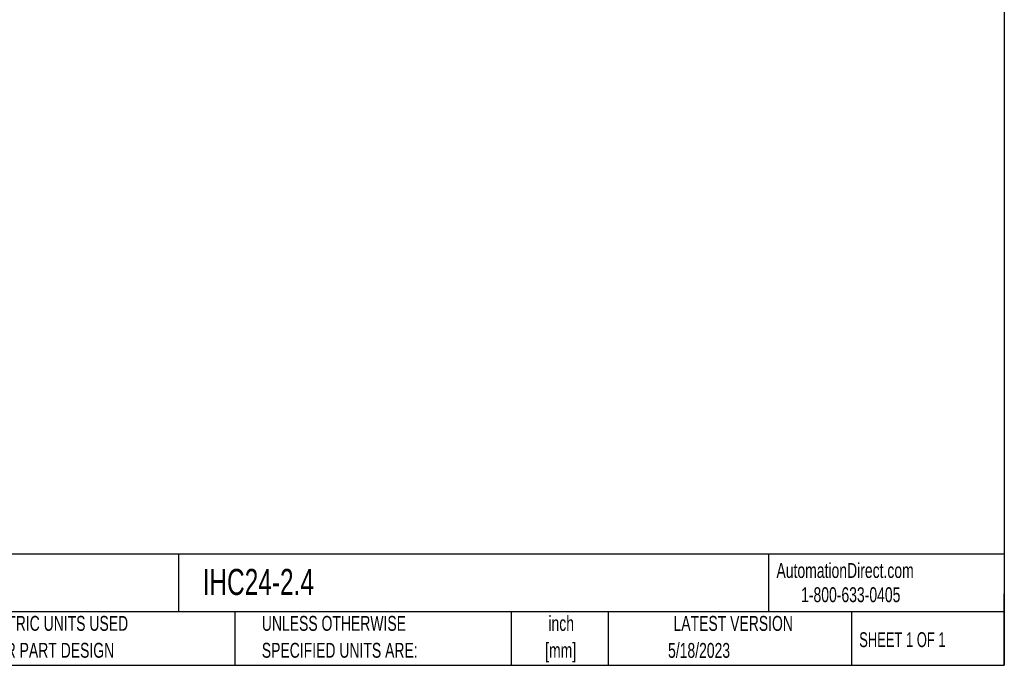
# Model space of a CAD drawing. Header units: inches. Extents: x 0.5 to 21.5, y 0.5 to 16.5.
# Tile 8 of 13: x 10.5 to 21.5, y 0.5 to 7.7. Entities that reach past the tile are written whole.
import ezdxf

# ---------------------------------------------------------------- set-up
doc = ezdxf.new("R2010")
doc.units = ezdxf.units.IN
doc.header["$LTSCALE"] = 2
doc.header["$MEASUREMENT"] = 0
doc.layers.add('TEXT', color=140, linetype='Continuous', lineweight=25)
doc.styles.add('SLDTEXTSTYLE0', font='TXT', dxfattribs={"width": 0.7})
doc.styles.add('SLDTEXTSTYLE1', font='TXT', dxfattribs={"width": 0.65})

# ---------------------------------------------------------------- blocks, each defined once
blk = doc.blocks.new('SW_NOTE_0')
at = {"layer": 'TEXT', "color": 0, "char_height": 0.14583, "attachment_point": 1, "style": 'SLDTEXTSTYLE0'}
for s, insert in [('INTERNATIONAL POWER REGULATED LINEAR POWER SUPPLY, 24 VDC @ 2.4A/58W, 120/240 VAC NOMINAL INPUT,', (0, 0.188)), ('1-PHASE, OPEN FRAME, ALUMINUM HOUSING, CHASSIS MOUNT, TURRET TERMINALS.', (0, -0.085))]:
    blk.add_mtext(s, dxfattribs=dict(at, insert=insert))
blk = doc.blocks.new('SW_NOTE_0_1')
at = {"layer": 'TEXT', "color": 0, "char_height": 0.1667, "attachment_point": 2, "style": 'SLDTEXTSTYLE0'}
for s, insert in [('inch', (0.25, 0.215)), ('[mm]', (0.244, -0.086))]:
    blk.add_mtext(s, dxfattribs=dict(at, insert=insert))
blk = doc.blocks.new('SW_NOTE_0_2')
at = {"layer": 'TEXT', "color": 0, "char_height": 0.16667, "attachment_point": 1, "style": 'SLDTEXTSTYLE0'}
for s, insert in [('UNLESS OTHERWISE', (0, 0.215)), ('SPECIFIED UNITS ARE:', (0, -0.086))]:
    blk.add_mtext(s, dxfattribs=dict(at, insert=insert))
blk = doc.blocks.new('SW_NOTE_0_6')
at = {"layer": 'TEXT', "color": 0, "char_height": 0.16667, "attachment_point": 1, "style": 'SLDTEXTSTYLE0'}
for s, insert in [('METRIC UNITS USED', (0, 0.215)), ('FOR PART DESIGN', (0, -0.086))]:
    blk.add_mtext(s, dxfattribs=dict(at, insert=insert))

msp = doc.modelspace()

# ---------------------------------------------------------------- linework, layer by layer
at = {"layer": 'TEXT'}
for p, q in [((21.5, 16.5), (21.5, 0.5)), ((21.5, 1.7422), (0.5, 1.7422)), ((12.2645, 1.7422), (12.2645, 1.1)), ((18.8642, 1.7422), (18.8642, 1.1)), ((21.5, 0.5), (21.5, 1.3)), ((21.5, 1.1), (0.5, 1.1)), ((12.8961, 1.1), (12.8961, 0.5)), ((15.9862, 1.1), (15.9862, 0.5)), ((17.0718, 1.1), (17.0718, 0.5)), ((19.7912, 1.1), (19.7912, 0.5)), ((0.5, 0.5), (21.5, 0.5))]:
    msp.add_line(p, q, dxfattribs=at)

# ---------------------------------------------------------------- block references
for name, p in [('SW_NOTE_0', (0.6272, 1.4357)), ('SW_NOTE_0_6', (10.1164, 0.8374)), ('SW_NOTE_0_2', (13.1975, 0.8374)), ('SW_NOTE_0_1', (16.2952, 0.8372))]:
    msp.add_blockref(name, p, dxfattribs=at)

# ---------------------------------------------------------------- texts
for s, insert, char_height, attachment_point, style in [('AutomationDirect.com', (18.9524, 1.6438), 0.166667, 1, 'SLDTEXTSTYLE0'), ('IHC24-2.4', (12.536, 1.5784), 0.29167, 1, 'SLDTEXTSTYLE0'), ('1-800-633-0405', (19.2277, 1.373), 0.166667, 1, 'SLDTEXTSTYLE0'), ('LATEST VERSION', (18.4687, 1.0523), 0.166667, 2, 'SLDTEXTSTYLE0'), ('SHEET 1 OF 1', (19.8773, 0.8702), 0.166667, 1, 'SLDTEXTSTYLE1'), ('5/18/2023', (18.0867, 0.7502), 0.16667, 2, 'SLDTEXTSTYLE0')]:
    msp.add_mtext(s, dxfattribs=dict(at, insert=insert, char_height=char_height, attachment_point=attachment_point, style=style))

doc.saveas('drawing.dxf')
